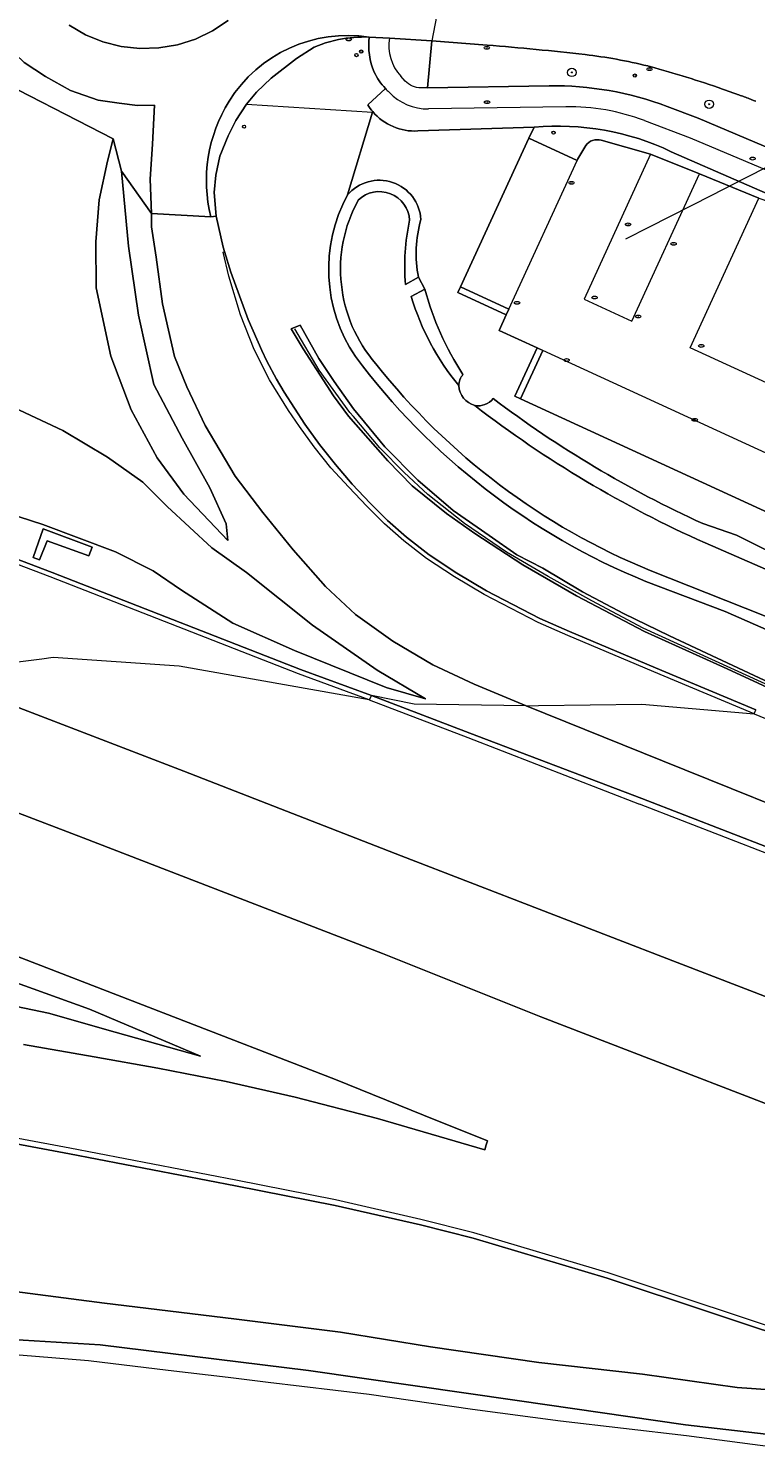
# Model space of a CAD drawing. Header units: metres. Extents: x 92650 to 117222, y 425801 to 461092.
# Tile 29 of 146: x 114981 to 115050, y 426101 to 426235. Entities that reach past the tile are written whole.
import ezdxf
from ezdxf.enums import TextEntityAlignment as Align

# ---------------------------------------------------------------- set-up
doc = ezdxf.new("R2010")
doc.units = ezdxf.units.M
doc.layers.get('0').update_dxf_attribs({"color": 253, "linetype": 'CONTINUOUS', "lineweight": 15})
for name, color, linetype, lineweight in [('B-WE-GR-BEPLANTING_CULTUUR_BODEMBEDEKKER-GV', 253, 'CONTINUOUS', 15), ('B-WE-GR-BOOM-S', 253, 'CONTINUOUS', 15), ('B-WE-GR-GRAS-GV', 253, 'CONTINUOUS', 15), ('B-WE-GR-GROENVOORZIENING-GV', 253, 'CONTINUOUS', 15), ('B-WE-GW-TALUD_KRUIN-G', 253, 'CONTINUOUS', 15), ('B-WE-IE-MEUBILAIR-S', 253, 'CONTINUOUS', 15), ('B-WE-IE-TERREINAFSCHEIDING_KUNSTMATIG_MUUR-GV', 253, 'CONTINUOUS', 15), ('B-WE-KW-KUNSTWERK_DUIKER-G', 253, 'CONTINUOUS', 15), ('B-WE-KW-KUNSTWERK_GELUIDSWERING_SCHERM-G', 253, 'CONTINUOUS', 15), ('B-WE-OG-TERREIN_BEGROEID-GV', 253, 'CONTINUOUS', 15), ('B-WE-OG-TERREIN_OEVER-GV', 253, 'CONTINUOUS', 15), ('B-WE-OG-WATER-GV', 253, 'CONTINUOUS', 15), ('B-WE-OG-WEG-GV', 253, 'CONTINUOUS', 15), ('B-WE-VH-GESLOTENVERHARDING-GV', 253, 'CONTINUOUS', 15), ('B-WE-VH-GESLOTENVERHARDING_ASFALT-GV', 253, 'CONTINUOUS', 15), ('B-WE-VH-OPENVERHARDING-GV', 253, 'CONTINUOUS', 15), ('B-WE-VH-OPENVERHARDING_BETONELEMENT-GV', 253, 'CONTINUOUS', 15), ('B-WE-VH-OPENVERHARDING_BETONSTRAATSTEEN-GV', 253, 'CONTINUOUS', 15), ('B-WE-VH-OPENVERHARDING_TEGEL-GV', 253, 'CONTINUOUS', 15)]:
    doc.layers.add(name, color=color, linetype=linetype, lineweight=lineweight)
doc.styles.add('NLCS-ISO', font='NLCS-ISO.ttf')

# ---------------------------------------------------------------- blocks, each defined once
blk = doc.blocks.new('SIE-MEUBILAIR_PAAL_VERKEERSBORD-SO')
blk.add_circle((0, 0), 0.75)
at = {"style": 'NLCS-ISO'}
blk.add_text('vb', height=0.75, dxfattribs=at).set_placement((0, 0.07), align=Align.MIDDLE_CENTER)
blk = doc.blocks.new('SIE-MEUBILAIR_PAAL_AFSLUITPAAL-SO')
blk.add_circle((0, 0), 0.75)
at = {"style": 'NLCS-ISO'}
blk.add_text('af', height=0.75, dxfattribs=at).set_placement((0, 0.05), align=Align.MIDDLE_CENTER)
blk = doc.blocks.new('SIE-MEUBILAIR_PUT_KOLK-SO')
blk.add_ellipse((0, 0), major_axis=(1.25, 0), ratio=0.54)
at = {"style": 'NLCS-ISO'}
blk.add_text('klk', height=0.75, dxfattribs=at).set_placement((0.03, 0), align=Align.MIDDLE_CENTER)
blk = doc.blocks.new('SGR-BOOM_GBKN-SO')
at = {"linetype": 'ByBlock', "lineweight": 18}
h = blk.add_hatch(color=0, dxfattribs=at)
h.dxf.hatch_style = 1
edge = h.paths.add_edge_path()
edge.add_arc((0, 0), 0.25, 0, 360)
at = {"color": 0, "linetype": 'ByBlock', "lineweight": 18}
for radius in [2, 0.25]:
    blk.add_circle((0, 0), radius, dxfattribs=at)
at = {"color": 0, "linetype": 'ByBlock', "lineweight": 18, "style": 'NLCS-ISO'}
blk.add_attdef('SOORT', (2.5, 0), '', height=1.5, dxfattribs=at)

msp = doc.modelspace()

# ---------------------------------------------------------------- linework, layer by layer
at = {"layer": 'B-WE-GR-BEPLANTING_CULTUUR_BODEMBEDEKKER-GV', "transparency": 33554687, "flags": 128}
for points in [[(115028.835, 426225.413), (115028.34, 426224.394), (115032.883, 426222.305), (115032.955, 426222.462), (115033.681, 426223.706)], [(115035.144, 426224.194), (115039.801, 426222.893), (115044.391, 426221.031), (115050.002, 426218.753), (115050.451, 426218.571), (115059.096, 426214.629), (115064.622, 426212.109), (115069.247, 426210), (115062.632, 426195.922)], [(115065.807, 426196.833), (115072.029, 426209.595), (115065.334, 426212.649), (115061.119, 426214.571), (115055.101, 426217.287), (115054.983, 426217.339), (115041.73, 426223.12)]]:
    msp.add_lwpolyline(points, dxfattribs=at)
at = {"layer": 'B-WE-GR-BEPLANTING_CULTUUR_BODEMBEDEKKER-GV', "transparency": 33554687}
for points in [[(115041.73, 426223.12, 0.1365627), (115028.835, 426225.413)], [(115033.681, 426223.706, -0.311462), (115035.144, 426224.194)]]:
    msp.add_lwpolyline(points, format="xyb", dxfattribs=at)
at = {"layer": 'B-WE-GR-GRAS-GV', "transparency": 33554687, "flags": 128}
msp.add_lwpolyline([(114989.949, 426221.274), (114989.17, 426224.328), (114988.644, 426222.239), (114987.856, 426218.572), (114987.55, 426214.623), (114987.565, 426210.299), (114988.966, 426203.855), (114990.89, 426198.821), (114993.32, 426194.301), (114995.83, 426190.883), (114999.986, 426186.511), (114999.832, 426188.068), (114998.293, 426191.479), (114995.668, 426196.131), (114992.994, 426201.181), (114991.563, 426207.727), (114990.611, 426214.236)], close=True, dxfattribs=at)
for points in [[(114968.761, 426192.483), (114982.558, 426188.009), (114989.398, 426185.45), (114992.934, 426183.636), (114995.605, 426181.834), (115000.45, 426178.726), (115006.246, 426176.152), (115014.894, 426172.667), (115018.604, 426171.601), (115014.035, 426174.286), (115007.95, 426178.55), (115001.738, 426183.484), (114998.466, 426185.816), (114994.271, 426189.704), (114991.983, 426191.986), (114988.646, 426194.363), (114984.427, 426196.865), (114980.348, 426198.785)], [(114977.045, 426143.254), (114983.101, 426142.009), (114989.381, 426140.203), (114997.389, 426137.953), (114986.939, 426142.365), (114979.723, 426144.965)], [(114977.554, 426111.395), (114987.954, 426110.755), (115007.586, 426108.343), (115027.229, 426105.527), (115043.086, 426103.248), (115053.66, 426102.025), (115060.122, 426102.041), (115067.373, 426101.896), (115070.887, 426101.55), (115071.405, 426104.454), (115065.935, 426105.137), (115058.253, 426106.027), (115047.938, 426106.745), (115039.046, 426107.998), (115029.282, 426109.097), (115019.079, 426110.576), (115010.599, 426111.949), (115000.551, 426113.204), (114988.362, 426114.706), (114977.457, 426116.117)]]:
    msp.add_lwpolyline(points, dxfattribs=at)
at = {"layer": 'B-WE-GR-GROENVOORZIENING-GV', "transparency": 33554687, "flags": 128}
for points in [[(115028.067, 426170.954), (115023.192, 426172.981), (115019.277, 426174.81), (115015.505, 426177.025), (115012.005, 426179.531), (115009.185, 426182.18), (115006.146, 426185.621), (115003.269, 426189.154), (115000.662, 426192.565), (114997.838, 426197.326), (114996.125, 426200.987), (114994.946, 426203.847), (114993.83, 426208.784), (114993.223, 426213.19), (114992.794, 426216.035), (114992.781, 426217.3), (114989.949, 426221.274), (114990.611, 426214.236), (114991.563, 426207.727), (114992.994, 426201.181), (114995.668, 426196.131), (114998.293, 426191.479), (114999.832, 426188.068), (114999.986, 426186.511), (114995.83, 426190.883), (114993.32, 426194.301), (114990.89, 426198.821), (114988.966, 426203.855), (114987.565, 426210.299), (114987.55, 426214.623), (114987.856, 426218.572), (114988.644, 426222.239), (114989.17, 426224.328), (114976.795, 426230.681)], [(114980.348, 426198.785), (114984.427, 426196.865), (114988.646, 426194.363), (114991.983, 426191.986), (114994.271, 426189.704), (114998.466, 426185.816), (115001.738, 426183.484), (115007.95, 426178.55), (115014.035, 426174.286), (115018.604, 426171.601), (115014.894, 426172.667), (115006.246, 426176.152), (115000.45, 426178.726), (114995.605, 426181.834), (114992.934, 426183.636), (114989.398, 426185.45), (114982.558, 426188.009), (114968.761, 426192.483)], [(114967.975, 426189.348), (114983.431, 426183.494), (115006.836, 426174.367), (115013.498, 426171.898)], [(115079.562, 426150.187), (115074.345, 426152.325), (115058.219, 426158.784), (115040.913, 426165.769), (115028.067, 426170.954), (115017.521, 426171.093), (115013.498, 426171.898), (115022.778, 426168.354), (115038.978, 426162.202), (115055.168, 426155.945), (115074.614, 426148.523), (115078.956, 426146.857)], [(114980.73, 426139.034), (114987.392, 426137.9), (114993.389, 426136.823), (114999.822, 426135.575), (115006.328, 426134.079), (115014.082, 426132.083), (115024.188, 426129.14), (115024.324, 426129.588), (115024.446, 426129.99), (115018.392, 426132.392), (115010.122, 426135.744), (114977.618, 426148.302)], [(114979.723, 426144.965), (114986.939, 426142.365), (114997.389, 426137.953), (114989.381, 426140.203), (114983.101, 426142.009), (114977.045, 426143.254)], [(114977.457, 426116.117), (114988.362, 426114.706), (115000.551, 426113.204), (115010.599, 426111.949), (115019.079, 426110.576), (115029.282, 426109.097), (115039.046, 426107.998), (115047.938, 426106.745), (115058.253, 426106.027), (115065.935, 426105.137), (115071.405, 426104.454), (115071.479, 426104.868), (115071.538, 426105.199), (115055.249, 426110.555), (115035.712, 426117.035), (115023.096, 426120.797), (115018.113, 426122.053), (115010.096, 426123.888), (115000.714, 426125.75), (114985.07, 426128.765), (114970.971, 426131.381)]]:
    msp.add_lwpolyline(points, dxfattribs=at)
for points in [[(114981.889, 426185.64), (114982.597, 426187.59), (114987.202, 426185.884), (114986.883, 426185.065), (114982.968, 426186.478), (114982.254, 426184.684), (114981.648, 426184.894)], [(114995.822, 426164.784), (114973.78, 426173.267), (114948.326, 426173.054), (114986.352, 426158.496), (115014.558, 426147.614), (115029.443, 426141.638), (115050.625, 426133.505), (115071.761, 426125.407), (115074.929, 426124.209), (115075.555, 426127.72), (115075.986, 426130.14), (115076.604, 426133.601), (115066.824, 426137.326), (115042.305, 426146.781), (115016.293, 426156.819)]]:
    msp.add_lwpolyline(points, close=True, dxfattribs=at)
at = {"layer": 'B-WE-GW-TALUD_KRUIN-G', "transparency": 33554687, "flags": 128}
for points in [[(114989.17, 426224.328), (114988.644, 426222.239), (114987.856, 426218.572), (114987.55, 426214.623), (114987.565, 426210.299), (114988.966, 426203.855), (114990.89, 426198.821), (114993.32, 426194.301), (114995.83, 426190.883), (114999.986, 426186.511)], [(115018.604, 426171.601), (115014.035, 426174.286), (115007.95, 426178.55), (115001.738, 426183.484), (114998.466, 426185.816), (114994.271, 426189.704), (114991.983, 426191.986), (114988.646, 426194.363), (114984.427, 426196.865), (114980.348, 426198.785), (114973.236, 426201.824), (114969.747, 426203.035), (114965.492, 426204.08), (114962.487, 426204.816), (114958.56, 426205.429), (114955.558, 426205.623), (114950.75, 426205.367), (114944.644, 426204.561), (114939.714, 426204.776), (114935.664, 426204.849)], [(114977.045, 426143.254), (114983.101, 426142.009), (114989.381, 426140.203), (114997.389, 426137.953)], [(114977.554, 426111.395), (114987.954, 426110.755), (115007.586, 426108.343), (115027.229, 426105.527), (115043.086, 426103.248), (115053.66, 426102.025), (115060.122, 426102.041), (115067.373, 426101.896), (115070.887, 426101.55)]]:
    msp.add_lwpolyline(points, dxfattribs=at)
at = {"layer": 'B-WE-IE-TERREINAFSCHEIDING_KUNSTMATIG_MUUR-GV', "transparency": 33554687, "flags": 128}
msp.add_lwpolyline([(115060.461, 426168.68), (115041.566, 426177.53), (115037.25, 426179.63), (115033.373, 426181.662), (115029.645, 426183.906), (115027.211, 426185.173), (115024.596, 426186.975), (115021.207, 426189.322), (115017.876, 426192.203), (115014.779, 426195.327), (115011.813, 426198.91), (115010.004, 426201.472), (115008.551, 426203.63), (115006.805, 426206.793), (115005.93, 426206.434), (115007.066, 426204.548), (115009.936, 426200.126), (115011.349, 426198.223), (115015.06, 426193.997), (115017.355, 426191.67), (115020.568, 426189.047), (115023.236, 426187.17), (115027.778, 426184.208), (115032.813, 426181.286), (115039.229, 426177.95), (115047.004, 426174.433), (115059.101, 426168.851)], dxfattribs=at)
at = {"layer": 'B-WE-KW-KUNSTWERK_DUIKER-G', "transparency": 33554687, "flags": 128}
for points in [[(115050.929, 426221.755), (115048.624, 426220.579)], [(115048.624, 426220.579), (115045.544, 426219.009)], [(115045.544, 426219.009), (115039.661, 426216.009)], [(115039.661, 426216.009), (115037.426, 426214.87)]]:
    msp.add_lwpolyline(points, dxfattribs=at)
at = {"layer": 'B-WE-KW-KUNSTWERK_GELUIDSWERING_SCHERM-G', "transparency": 33554687, "flags": 128}
for points in [[(115049.143, 426173.67), (115039.104, 426178.266), (115034.26, 426180.813), (115030.137, 426183.11), (115026.221, 426185.397), (115022.268, 426188.119), (115018.831, 426190.825), (115016.596, 426192.91), (115014.288, 426195.242), (115011.817, 426198.176), (115011.469, 426198.552), (115008.594, 426202.561), (115006.284, 426206.454)], [(115059.841, 426168.758), (115049.143, 426173.67)]]:
    msp.add_lwpolyline(points, dxfattribs=at)
at = {"layer": 'B-WE-OG-TERREIN_BEGROEID-GV', "transparency": 33554687, "flags": 128}
for points in [[(115013.627, 426226.89), (115013.61, 426226.835), (115011.253, 426219.046)], [(115028.34, 426224.394), (115028.835, 426225.413), (115017.884, 426225.07)], [(115089.134, 426171.629), (115080.408, 426180.791), (115080.253, 426180.954), (115078.228, 426176.549), (115027.556, 426199.843), (115027.011, 426200.094), (115029.099, 426204.637), (115025.518, 426206.283), (115026.197, 426207.76), (115021.654, 426209.848), (115021.904, 426210.394), (115028.34, 426224.394)], [(115017.937, 426211.294), (115018.545, 426210.189)], [(115044.727, 426188.094), (115047.891, 426187), (115058.602, 426181.656), (115060.196, 426180.912), (115079.594, 426171.863), (115087.672, 426168.094), (115096.758, 426164.625), (115098.056, 426164.223), (115108.524, 426160.985), (115118.477, 426157.906), (115153.086, 426145), (115170.801, 426138.378), (115179.673, 426161.22), (115180.256, 426163.67), (115176.483, 426165.067), (115170.876, 426150.233), (115166.225, 426148.261), (115170.01, 426146.875), (115168.689, 426143.265), (115164.072, 426144.955), (115165.062, 426147.661), (115163.657, 426148.175)]]:
    msp.add_lwpolyline(points, dxfattribs=at)
at = {"layer": 'B-WE-OG-TERREIN_BEGROEID-GV', "transparency": 33554687}
for points in [[(115017.884, 426225.07, -0.2358264), (115013.627, 426226.89)], [(115011.253, 426219.046, -0.6760442), (115018.161, 426216.736)], [(115018.161, 426216.736, 0.1194357), (115017.937, 426211.294)], [(115018.545, 426210.189, 0.0807063), (115022.118, 426202.144)], [(115022.118, 426202.144, 0.1577413), (115021.724, 426201.092)], [(115021.724, 426201.092, 0.3138832), (115023.245, 426199.214)], [(115023.245, 426199.214, 0.2723031), (115024.968, 426199.877)], [(115024.968, 426199.877, 0.0552989), (115044.727, 426188.094)]]:
    msp.add_lwpolyline(points, format="xyb", dxfattribs=at)
at = {"layer": 'B-WE-OG-TERREIN_OEVER-GV', "transparency": 33554687}
for points in [[(115018.161, 426216.736, 0.6760442), (115011.253, 426219.046)], [(115011.253, 426219.046, 0.2800615), (115011.991, 426203.835)], [(115012.266, 426218.567, -0.6397734), (115017.096, 426216.673)], [(115013.919, 426203.158, -0.3144215), (115012.266, 426218.567)], [(115017.096, 426216.673, 0.0755307), (115016.717, 426210.623)], [(115017.937, 426211.294, -0.1194357), (115018.161, 426216.736)], [(115022.118, 426202.144, -0.0807063), (115018.545, 426210.189)], [(115017.237, 426209.468, 0.0966163), (115021.724, 426201.092)], [(115011.991, 426203.835, 0.1366745), (115039.343, 426182.649)], [(115039.766, 426183.685, -0.1298769), (115013.919, 426203.158)], [(115021.724, 426201.092, -0.1577413), (115022.118, 426202.144)], [(115024.968, 426199.877, -0.2723031), (115023.245, 426199.214)], [(115023.245, 426199.214, 0.0598094), (115044.933, 426186.277)], [(115044.727, 426188.094, -0.0552989), (115024.968, 426199.877)]]:
    msp.add_lwpolyline(points, format="xyb", dxfattribs=at)
at = {"layer": 'B-WE-OG-TERREIN_OEVER-GV', "transparency": 33554687, "flags": 128}
for points in [[(115016.717, 426210.623), (115017.937, 426211.294)], [(115018.545, 426210.189), (115017.237, 426209.468)], [(115226.031, 426116.941), (115175.822, 426136.501), (115170.801, 426138.378), (115153.086, 426145), (115118.477, 426157.906), (115108.524, 426160.985), (115098.056, 426164.223), (115096.758, 426164.625), (115087.672, 426168.094), (115079.594, 426171.863), (115060.196, 426180.912), (115058.602, 426181.656), (115047.891, 426187), (115044.727, 426188.094)], [(115044.933, 426186.277), (115074.522, 426173.388)], [(115070.903, 426171.321), (115057.651, 426176.583), (115039.766, 426183.685)], [(115039.343, 426182.649), (115046.804, 426179.81), (115054.313, 426176.526), (115062.915, 426172.704), (115065.511, 426171.611), (115068.937, 426170.448), (115075.113, 426168.685), (115081.558, 426166.028), (115086.994, 426163.707), (115094.591, 426160.791), (115102.111, 426157.738), (115228.236, 426110.443)]]:
    msp.add_lwpolyline(points, dxfattribs=at)
at = {"layer": 'B-WE-OG-WATER-GV', "transparency": 33554687}
for points in [[(115017.096, 426216.673, 0.6397734), (115012.266, 426218.567)], [(115012.266, 426218.567, 0.3144215), (115013.919, 426203.158)], [(115016.717, 426210.623, -0.0755307), (115017.096, 426216.673)], [(115021.724, 426201.092, -0.0966163), (115017.237, 426209.468)], [(115013.919, 426203.158, 0.1298769), (115039.766, 426183.685)], [(115023.245, 426199.214, -0.3138832), (115021.724, 426201.092)], [(115044.933, 426186.277, -0.0598094), (115023.245, 426199.214)]]:
    msp.add_lwpolyline(points, format="xyb", dxfattribs=at)
at = {"layer": 'B-WE-OG-WATER-GV', "transparency": 33554687, "flags": 128}
for points in [[(115017.237, 426209.468), (115018.545, 426210.189), (115017.937, 426211.294), (115016.717, 426210.623)], [(115074.522, 426173.388), (115044.933, 426186.277)], [(115039.766, 426183.685), (115057.651, 426176.583), (115070.903, 426171.321)]]:
    msp.add_lwpolyline(points, dxfattribs=at)
at = {"layer": 'B-WE-OG-WEG-GV', "transparency": 33554687, "flags": 128}
for points in [[(115010.415, 426233.685), (115009.178, 426233.37), (115008.125, 426232.962), (115006.431, 426231.891), (115004.075, 426230.041), (115002.694, 426228.713), (115001.75, 426227.585), (115013.61, 426226.835)], [(115049.706, 426227.868), (115049.584, 426227.915), (115049.34, 426228.009), (115049.218, 426228.056), (115049.096, 426228.102), (115048.973, 426228.149), (115048.851, 426228.195), (115048.729, 426228.241), (115048.606, 426228.287), (115048.484, 426228.333), (115048.361, 426228.378), (115048.238, 426228.424), (115048.116, 426228.469), (115047.993, 426228.514), (115047.905, 426228.546), (115047.816, 426228.579), (115047.728, 426228.611), (115047.55, 426228.675), (115047.462, 426228.707), (115047.373, 426228.738), (115047.284, 426228.77), (115047.196, 426228.802), (115047.107, 426228.833), (115047.018, 426228.865), (115046.929, 426228.896), (115046.841, 426228.928), (115046.752, 426228.959), (115046.574, 426229.021), (115046.153, 426229.167), (115045.73, 426229.311), (115045.308, 426229.453), (115044.884, 426229.594), (115044.46, 426229.732), (115044.036, 426229.869), (115043.61, 426230.003), (115043.185, 426230.136), (115042.758, 426230.267), (115042.331, 426230.395), (115041.903, 426230.522), (115041.475, 426230.647), (115041.047, 426230.77), (115040.617, 426230.891), (115040.187, 426231.01), (115039.757, 426231.127), (115039.653, 426231.156), (115039.531, 426231.19), (115039.166, 426231.279), (115038.801, 426231.365), (115038.435, 426231.448), (115038.068, 426231.529), (115037.7, 426231.606), (115037.332, 426231.68), (115036.964, 426231.752), (115036.595, 426231.82), (115036.225, 426231.886), (115035.855, 426231.948), (115035.484, 426232.008), (115035.113, 426232.064), (115034.741, 426232.118), (115034.369, 426232.169), (115033.997, 426232.216), (115033.624, 426232.261), (115033.048, 426232.326), (115032.472, 426232.39), (115031.896, 426232.452), (115031.32, 426232.513), (115030.744, 426232.573), (115030.167, 426232.632), (115029.591, 426232.69), (115029.014, 426232.746), (115028.437, 426232.801), (115027.86, 426232.855), (115027.283, 426232.908), (115026.706, 426232.959), (115026.128, 426233.009), (115025.551, 426233.058), (115024.974, 426233.106), (115024.396, 426233.152), (115019.19, 426233.559), (115018.771, 426229.146), (115030.252, 426229.321)], [(115013.164, 426227.528), (115014.819, 426229.068)], [(115001.75, 426227.585), (115000.735, 426226.071), (115000, 426224.618), (114999.224, 426222.708), (114998.858, 426220.915), (114998.678, 426219.269), (114998.876, 426217.061), (114999.543, 426214.134), (114999.664, 426213.731), (115000.252, 426211.767), (115001.884, 426207.332), (115003.17, 426204.4), (115003.648, 426203.381), (115004.554, 426201.687), (115005.277, 426200.476), (115007.237, 426197.466), (115008.604, 426195.551), (115010.12, 426193.657), (115011.692, 426191.801), (115013.375, 426190.022), (115015.003, 426188.383), (115016.82, 426186.807), (115018.929, 426185.145), (115021.547, 426183.439), (115024.334, 426181.767), (115029.379, 426179.167), (115032.156, 426177.929), (115040.861, 426174.278), (115049.722, 426170.555)], [(115041.349, 426227.373), (115044.263, 426226.268), (115056.804, 426220.985)], [(115011.253, 426219.046), (115013.61, 426226.835)], [(115013.61, 426226.835), (115013.627, 426226.89)], [(115059.101, 426168.851), (115047.004, 426174.433), (115039.229, 426177.95), (115032.813, 426181.286), (115027.778, 426184.208), (115023.236, 426187.17), (115020.568, 426189.047), (115017.355, 426191.67), (115015.06, 426193.997), (115011.349, 426198.223), (115009.936, 426200.126), (115007.066, 426204.548), (115005.93, 426206.434), (115006.805, 426206.793), (115008.551, 426203.63), (115010.004, 426201.472), (115011.813, 426198.91), (115014.779, 426195.327), (115017.876, 426192.203), (115021.207, 426189.322), (115024.596, 426186.975), (115027.211, 426185.173), (115029.645, 426183.906), (115033.373, 426181.662), (115037.25, 426179.63), (115041.566, 426177.53), (115060.461, 426168.68)], [(115054.313, 426176.526), (115046.804, 426179.81), (115039.343, 426182.649)], [(115181.225, 426064.86), (115160.861, 426071.983), (115140.25, 426079.167), (115134.796, 426081.074), (115123.345, 426085.152), (115107.835, 426090.712), (115105.124, 426091.683), (115104.034, 426092.069), (115099.148, 426093.391), (115088.388, 426097.112), (115082.028, 426099.066), (115076.362, 426100.751), (115070.887, 426101.55), (115067.373, 426101.896), (115060.122, 426102.041), (115053.66, 426102.025), (115043.086, 426103.248), (115027.229, 426105.527), (115007.586, 426108.343), (114987.954, 426110.755), (114977.554, 426111.395)], [(114980.327, 426109.813), (114986.859, 426109.284), (114994.37, 426108.394), (115000, 426107.713), (115003.766, 426107.258), (115013.3, 426106.119), (115023.03, 426104.724), (115031.309, 426103.626), (115043.191, 426102.22), (115056.334, 426100.513), (115067.123, 426099.165), (115070.386, 426098.743), (115074.624, 426098.195), (115079.843, 426097.43), (115084.096, 426096.575), (115088.651, 426095.376), (115094.426, 426093.57), (115102.749, 426090.625), (115114.57, 426086.46), (115129.42, 426081.059), (115140.304, 426077.146), (115154.574, 426071.925), (115169.222, 426066.676), (115184.685, 426061.322)]]:
    msp.add_lwpolyline(points, dxfattribs=at)
at = {"layer": 'B-WE-OG-WEG-GV', "transparency": 33554687}
for points in [[(115013.305, 426233.916, 0.0508719), (115010.415, 426233.685)], [(115013.771, 426230.607, -0.139024), (115013.305, 426233.916)], [(115014.819, 426229.068, -0.0753762), (115013.771, 426230.607)], [(115030.252, 426229.321, -0.0948054), (115041.349, 426227.373)], [(115013.627, 426226.89, -0.0390787), (115013.164, 426227.528)], [(115011.991, 426203.835, -0.2800615), (115011.253, 426219.046)], [(115039.343, 426182.649, -0.1366745), (115011.991, 426203.835)]]:
    msp.add_lwpolyline(points, format="xyb", dxfattribs=at)
at = {"layer": 'B-WE-OG-WEG-GV', "transparency": 33554687, "flags": 128}
msp.add_lwpolyline([(114976.795, 426230.681), (114989.17, 426224.328), (114989.949, 426221.274), (114992.781, 426217.3), (114992.669, 426220.537), (114992.878, 426223.824), (114993.062, 426227.504), (114991.479, 426227.477), (114989.747, 426227.695), (114987.761, 426227.983), (114985.155, 426228.87), (114982.822, 426230.192), (114980.804, 426231.506), (114979.174, 426233.088)], close=True, dxfattribs=at)
at = {"layer": 'B-WE-VH-GESLOTENVERHARDING-GV', "transparency": 33554687, "flags": 128}
msp.add_lwpolyline([(114998.876, 426217.061), (114998.383, 426216.972), (114992.781, 426217.3), (114992.794, 426216.035), (114993.223, 426213.19), (114993.83, 426208.784), (114994.946, 426203.847), (114996.125, 426200.987), (114997.838, 426197.326), (115000.662, 426192.565), (115003.269, 426189.154), (115006.146, 426185.621), (115009.185, 426182.18), (115012.005, 426179.531), (115015.505, 426177.025), (115019.277, 426174.81), (115023.192, 426172.981), (115028.067, 426170.954), (115029.233, 426170.96), (115038.964, 426171.084), (115049.556, 426170.181), (115040.694, 426173.904), (115031.989, 426177.555), (115029.201, 426178.797), (115024.134, 426181.409), (115021.33, 426183.092), (115018.689, 426184.812), (115016.558, 426186.491), (115014.723, 426188.084), (115013.081, 426189.737), (115011.387, 426191.528), (115009.677, 426193.359), (115008.122, 426195.332), (115006.74, 426197.244), (115005.698, 426198.754), (115003.904, 426201.639), (115002.465, 426204.499), (115001.158, 426207.755), (115000.061, 426211.392), (114999.531, 426213.648), (114999.664, 426213.731), (114999.543, 426214.134)], close=True, dxfattribs=at)
for points in [[(115013.498, 426171.898), (115006.836, 426174.367), (114983.431, 426183.494), (114967.975, 426189.348), (114954.533, 426194.446), (114937.322, 426201.153), (114928.028, 426204.769), (114921.18, 426207.422), (114910.103, 426211.646), (114899.005, 426216.019), (114898.812, 426215.614)], [(115013.305, 426171.493), (115006.643, 426173.962), (114983.238, 426183.09), (114967.781, 426188.943), (114954.339, 426194.042), (114937.128, 426200.748), (114927.834, 426204.364), (114920.986, 426207.018), (114909.91, 426211.241), (114898.812, 426215.614)], [(115049.556, 426170.181), (115049.722, 426170.555), (115040.861, 426174.278), (115032.156, 426177.929), (115029.379, 426179.167), (115024.334, 426181.767), (115021.547, 426183.439), (115018.929, 426185.145), (115016.82, 426186.807), (115015.003, 426188.383), (115013.375, 426190.022), (115011.692, 426191.801), (115010.12, 426193.657), (115008.604, 426195.551), (115007.237, 426197.466), (115005.277, 426200.476), (115004.554, 426201.687), (115003.648, 426203.381), (115003.17, 426204.4), (115001.884, 426207.332), (115000.252, 426211.767), (114999.664, 426213.731)], [(115013.305, 426171.493), (114995.396, 426174.676), (114983.526, 426175.475), (114982.453, 426175.339), (114975.899, 426174.508), (114973.78, 426173.267), (114995.822, 426164.784), (115016.293, 426156.819), (115042.305, 426146.781), (115066.824, 426137.326), (115076.604, 426133.601), (115076.973, 426135.669), (115077.615, 426139.272), (115078.256, 426142.865), (115078.862, 426146.263), (115074.381, 426147.97), (115054.952, 426155.415), (115038.762, 426161.672)], [(115074.929, 426124.209), (115071.761, 426125.407), (115050.625, 426133.505), (115029.443, 426141.638), (115014.558, 426147.614), (114986.352, 426158.496), (114948.326, 426173.054)], [(115078.956, 426146.857), (115074.614, 426148.523), (115055.168, 426155.945), (115038.978, 426162.202), (115022.778, 426168.354), (115013.498, 426171.898), (115013.305, 426171.493), (115022.585, 426167.95), (115038.762, 426161.672)], [(115028.067, 426170.954), (115040.913, 426165.769), (115058.219, 426158.784), (115074.345, 426152.325), (115079.562, 426150.187), (115079.645, 426150.649), (115080.271, 426154.164), (115080.852, 426157.419)], [(115049.556, 426170.181), (115066.447, 426163.255), (115079.095, 426158.134), (115080.852, 426157.419)], [(114977.618, 426148.302), (115010.122, 426135.744), (115018.392, 426132.392), (115024.446, 426129.99), (115024.324, 426129.588), (115024.188, 426129.14), (115014.082, 426132.083), (115006.328, 426134.079), (114999.822, 426135.575), (114993.389, 426136.823), (114987.392, 426137.9), (114980.73, 426139.034)], [(114970.971, 426131.381), (114985.07, 426128.765), (115000.714, 426125.75), (115010.096, 426123.888), (115018.113, 426122.053), (115023.096, 426120.797), (115035.712, 426117.035), (115055.249, 426110.555), (115071.538, 426105.199), (115071.628, 426105.707), (115055.34, 426111.063), (115035.796, 426117.545), (115023.16, 426121.313), (115018.16, 426122.574), (115010.13, 426124.412), (115000.739, 426126.276), (114985.091, 426129.291), (114970.984, 426131.909)]]:
    msp.add_lwpolyline(points, dxfattribs=at)
at = {"layer": 'B-WE-VH-GESLOTENVERHARDING_ASFALT-GV', "transparency": 33554687, "flags": 128}
for points in [[(115020.097, 426238.317), (115019.19, 426233.559), (115024.396, 426233.152), (115024.974, 426233.106), (115025.551, 426233.058), (115026.128, 426233.009), (115026.706, 426232.959), (115027.283, 426232.908), (115027.86, 426232.855), (115028.437, 426232.801), (115029.014, 426232.746), (115029.591, 426232.69), (115030.167, 426232.632), (115030.744, 426232.573), (115031.32, 426232.513), (115031.896, 426232.452), (115032.472, 426232.39), (115033.048, 426232.326), (115033.624, 426232.261), (115033.997, 426232.216), (115034.369, 426232.169), (115034.741, 426232.118), (115035.113, 426232.064), (115035.484, 426232.008), (115035.855, 426231.948)], [(115000, 426235.471), (114998.52, 426234.489), (114996.919, 426233.721), (114995.226, 426233.183), (114993.475, 426232.885), (114991.7, 426232.832), (114989.934, 426233.027), (114988.213, 426233.464), (114986.568, 426234.136), (114985.033, 426235.029)], [(115013.305, 426233.916), (115015.21, 426233.808), (115019.19, 426233.559)], [(114980.804, 426231.506), (114982.822, 426230.192), (114985.155, 426228.87), (114987.761, 426227.983), (114989.747, 426227.695), (114991.479, 426227.477), (114993.062, 426227.504), (114992.878, 426223.824), (114992.669, 426220.537), (114992.781, 426217.3), (114998.383, 426216.972)], [(115035.855, 426231.948), (115036.225, 426231.886), (115036.595, 426231.82), (115036.964, 426231.752), (115037.332, 426231.68), (115037.7, 426231.606), (115038.068, 426231.529), (115038.435, 426231.448), (115038.801, 426231.365), (115039.166, 426231.279), (115039.531, 426231.19), (115039.653, 426231.156), (115039.757, 426231.127), (115040.187, 426231.01), (115040.617, 426230.891), (115041.047, 426230.77), (115041.475, 426230.647), (115041.903, 426230.522), (115042.331, 426230.395), (115042.758, 426230.267), (115043.185, 426230.136), (115043.61, 426230.003), (115044.036, 426229.869), (115044.46, 426229.732), (115044.884, 426229.594), (115045.308, 426229.453), (115045.73, 426229.311), (115046.153, 426229.167), (115046.574, 426229.021), (115046.752, 426228.959), (115046.841, 426228.928), (115046.929, 426228.896), (115047.018, 426228.865), (115047.107, 426228.833), (115047.196, 426228.802), (115047.284, 426228.77), (115047.373, 426228.738), (115047.462, 426228.707), (115047.55, 426228.675), (115047.728, 426228.611), (115047.816, 426228.579), (115047.905, 426228.546), (115047.993, 426228.514), (115048.116, 426228.469), (115048.238, 426228.424), (115048.361, 426228.378), (115048.484, 426228.333), (115048.606, 426228.287), (115048.729, 426228.241), (115048.851, 426228.195), (115048.973, 426228.149), (115049.096, 426228.102), (115049.218, 426228.056), (115049.34, 426228.009), (115049.584, 426227.915), (115049.706, 426227.868)], [(115033.681, 426223.706), (115032.955, 426222.462), (115032.883, 426222.305)], [(115039.801, 426222.893), (115035.144, 426224.194)], [(115052.612, 426200.49), (115043.535, 426204.652), (115050.002, 426218.753), (115044.391, 426221.031)], [(115026.447, 426208.305), (115026.197, 426207.76), (115025.518, 426206.283), (115029.099, 426204.637), (115029.644, 426204.386)]]:
    msp.add_lwpolyline(points, dxfattribs=at)
at = {"layer": 'B-WE-VH-GESLOTENVERHARDING_ASFALT-GV', "transparency": 33554687}
for points in [[(115000.098, 426227.871, -0.3005322), (115013.305, 426233.916)], [(114998.383, 426216.972, -0.2034152), (115000.098, 426227.871)], [(115035.144, 426224.194, 0.311462), (115033.681, 426223.706)]]:
    msp.add_lwpolyline(points, format="xyb", dxfattribs=at)
at = {"layer": 'B-WE-VH-GESLOTENVERHARDING_ASFALT-GV', "transparency": 33554687, "flags": 128}
for points in [[(115026.447, 426208.305), (115032.883, 426222.305), (115028.34, 426224.394), (115021.904, 426210.394)], [(115039.801, 426222.893), (115033.538, 426209.236), (115038.036, 426207.173), (115044.391, 426221.031)], [(115027.556, 426199.843), (115078.228, 426176.549), (115080.253, 426180.954), (115079.97, 426181.251), (115029.644, 426204.386)]]:
    msp.add_lwpolyline(points, close=True, dxfattribs=at)
at = {"layer": 'B-WE-VH-OPENVERHARDING-GV', "transparency": 33554687, "flags": 128}
msp.add_lwpolyline([(114986.883, 426185.065), (114987.202, 426185.884), (114982.597, 426187.59), (114981.889, 426185.64), (114981.648, 426184.894), (114982.254, 426184.684), (114982.968, 426186.478)], close=True, dxfattribs=at)
at = {"layer": 'B-WE-VH-OPENVERHARDING_BETONELEMENT-GV', "transparency": 33554687, "flags": 128}
for points in [[(115000, 426224.618), (115000.735, 426226.071), (115001.75, 426227.585), (115002.694, 426228.713), (115004.075, 426230.041), (115006.431, 426231.891), (115008.125, 426232.962), (115009.178, 426233.37), (115010.415, 426233.685)], [(114998.383, 426216.972), (114998.876, 426217.061), (114998.678, 426219.269), (114998.858, 426220.915), (114999.224, 426222.708), (115000, 426224.618)]]:
    msp.add_lwpolyline(points, dxfattribs=at)
at = {"layer": 'B-WE-VH-OPENVERHARDING_BETONELEMENT-GV', "transparency": 33554687}
for points in [[(115013.305, 426233.916, 0.3005322), (115000.098, 426227.871)], [(115010.415, 426233.685, -0.0508719), (115013.305, 426233.916)], [(115000.098, 426227.871, 0.2034152), (114998.383, 426216.972)]]:
    msp.add_lwpolyline(points, format="xyb", dxfattribs=at)
at = {"layer": 'B-WE-VH-OPENVERHARDING_BETONSTRAATSTEEN-GV', "transparency": 33554687, "flags": 128}
msp.add_lwpolyline([(114985.033, 426235.029), (114986.568, 426234.136), (114988.213, 426233.464), (114989.934, 426233.027), (114991.7, 426232.832), (114993.475, 426232.885), (114995.226, 426233.183), (114996.919, 426233.721), (114998.52, 426234.489), (115000, 426235.471)], dxfattribs=at)
at = {"layer": 'B-WE-VH-OPENVERHARDING_TEGEL-GV', "transparency": 33554687}
for points in [[(115013.305, 426233.916, 0.139024), (115013.771, 426230.607)], [(115015.21, 426233.808, 0.2322967), (115016.26, 426230.225)], [(115013.771, 426230.607, 0.0753762), (115014.819, 426229.068)], [(115018.175, 426229.137, -0.212385), (115016.681, 426229.774)], [(115014.819, 426229.068, 0.018976), (115015.162, 426228.726)], [(115015.162, 426228.726, 0.2111058), (115018.885, 426227.148)], [(115041.349, 426227.373, 0.0948054), (115030.252, 426229.321)], [(115013.164, 426227.528, 0.0390787), (115013.627, 426226.89)], [(115039.21, 426226.046, 0.0948742), (115031.811, 426227.344)], [(115013.627, 426226.89, 0.2358264), (115017.884, 426225.07)], [(115028.835, 426225.413, -0.1365627), (115041.73, 426223.12)]]:
    msp.add_lwpolyline(points, format="xyb", dxfattribs=at)
at = {"layer": 'B-WE-VH-OPENVERHARDING_TEGEL-GV', "transparency": 33554687, "flags": 128}
for points in [[(115015.21, 426233.808), (115013.305, 426233.916)], [(115018.771, 426229.146), (115019.19, 426233.559), (115015.21, 426233.808)], [(115016.681, 426229.774), (115016.26, 426230.225)], [(115014.819, 426229.068), (115013.164, 426227.528)], [(115030.252, 426229.321), (115018.771, 426229.146), (115018.175, 426229.137)], [(115031.811, 426227.344), (115018.885, 426227.148)], [(115084.517, 426207.456), (115081.369, 426209.113), (115072.874, 426213.585), (115072.102, 426213.941), (115056.804, 426220.985), (115044.263, 426226.268), (115041.349, 426227.373)], [(115039.21, 426226.046), (115043.52, 426224.41), (115055.968, 426219.169), (115071.99, 426211.791), (115072.186, 426211.687), (115079.367, 426207.907), (115083.639, 426205.658)], [(115017.884, 426225.07), (115028.835, 426225.413)], [(115041.73, 426223.12), (115054.983, 426217.339), (115055.101, 426217.287), (115061.119, 426214.571), (115065.334, 426212.649), (115072.029, 426209.595), (115072.186, 426211.687)]]:
    msp.add_lwpolyline(points, dxfattribs=at)
for points in [[(115026.197, 426207.76), (115026.447, 426208.305), (115021.904, 426210.394), (115021.654, 426209.848)], [(115027.556, 426199.843), (115029.644, 426204.386), (115029.099, 426204.637), (115027.011, 426200.094)]]:
    msp.add_lwpolyline(points, close=True, dxfattribs=at)

# ---------------------------------------------------------------- block references
at = {"layer": 'B-WE-GR-BOOM-S', "transparency": 33554687, "xscale": 0.2, "yscale": 0.2, "zscale": 0.2}
for p in [(115032.382, 426230.587), (115045.305, 426227.585)]:
    msp.add_blockref('SGR-BOOM_GBKN-SO', p, dxfattribs=at)
at = {"layer": 'B-WE-IE-MEUBILAIR-S', "transparency": 33554687, "xscale": 0.2, "yscale": 0.2, "zscale": 0.2}
for name, p in [('SIE-MEUBILAIR_PUT_KOLK-SO', (115011.364, 426233.696)), ('SIE-MEUBILAIR_PAAL_VERKEERSBORD-SO', (115012.09, 426232.213)), ('SIE-MEUBILAIR_PAAL_VERKEERSBORD-SO', (115012.543, 426232.545)), ('SIE-MEUBILAIR_PUT_KOLK-SO', (115024.376, 426232.903)), ('SIE-MEUBILAIR_PUT_KOLK-SO', (115039.69, 426230.886)), ('SIE-MEUBILAIR_PAAL_VERKEERSBORD-SO', (115038.314, 426230.286)), ('SIE-MEUBILAIR_PUT_KOLK-SO', (115024.396, 426227.785)), ('SIE-MEUBILAIR_PAAL_VERKEERSBORD-SO', (115001.504, 426225.474)), ('SIE-MEUBILAIR_PAAL_AFSLUITPAAL-SO', (115030.657, 426224.912)), ('SIE-MEUBILAIR_PUT_KOLK-SO', (115049.402, 426222.468)), ('SIE-MEUBILAIR_PUT_KOLK-SO', (115032.344, 426220.191)), ('SIE-MEUBILAIR_PUT_KOLK-SO', (115037.676, 426216.275)), ('SIE-MEUBILAIR_PUT_KOLK-SO', (115041.961, 426214.442)), ('SIE-MEUBILAIR_PUT_KOLK-SO', (115027.215, 426208.888)), ('SIE-MEUBILAIR_PUT_KOLK-SO', (115034.523, 426209.383)), ('SIE-MEUBILAIR_PUT_KOLK-SO', (115038.624, 426207.598)), ('SIE-MEUBILAIR_PUT_KOLK-SO', (115044.566, 426204.83)), ('SIE-MEUBILAIR_PUT_KOLK-SO', (115031.888, 426203.501)), ('SIE-MEUBILAIR_PUT_KOLK-SO', (115043.955, 426197.872))]:
    msp.add_blockref(name, p, dxfattribs=at)

doc.saveas('drawing.dxf')
